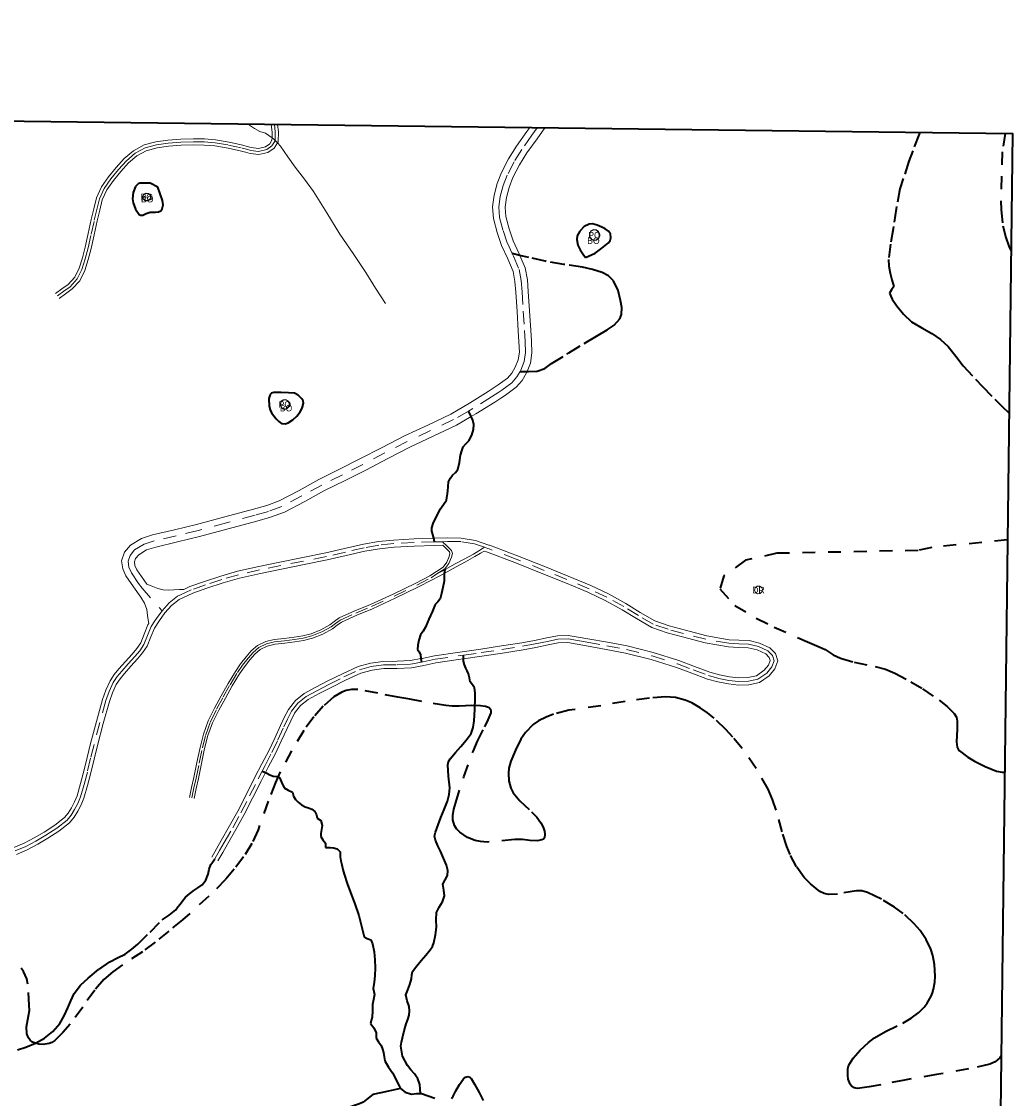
# Model space of a CAD drawing. Header units: metres. Extents: x 407555 to 411072, y 4571682 to 4574038.
# Tile 67 of 67: x 410687 to 411072, y 4573620 to 4574038. Entities that reach past the tile are written whole.
import ezdxf
from ezdxf.enums import TextEntityAlignment as Align

# ---------------------------------------------------------------- set-up
doc = ezdxf.new("R2010")
doc.units = ezdxf.units.M
doc.header["$MEASUREMENT"] = 0
for name, pattern in [('bt5mv20_nopinta', [10, 5, -5]), ('bt5mv20_tlin1', [7, 5.25, -1.75]), ('bt5mv20_tlin7', [3.75, 1.875, -1.875])]:
    doc.linetypes.add(name, pattern=pattern)
for name, color, linetype, lineweight in [('COB01_CN', 7, 'Continuous', 15), ('COB01_LN', 7, 'Continuous', 15), ('COB02_LN', 7, 'Continuous', 15), ('EDI03_CN', 7, 'Continuous', 15), ('EDI03_LN', 7, 'Continuous', 15), ('FLU01_LN', 7, 'Continuous', 15), ('POU01_CN', 7, 'Continuous', 15), ('POU01_LN', 7, 'Continuous', 15), ('VIA16_LN', 7, 'Continuous', 15), ('VIA19_LN', 7, 'Continuous', 15), ('VIA21_LN', 7, 'Continuous', 15), ('VIA23_LN', 7, 'Continuous', 15), ('VIR01_LN', 7, 'Continuous', 15)]:
    doc.layers.add(name, color=color, linetype=linetype, lineweight=lineweight)
doc.styles.add('034', font='txt')

msp = doc.modelspace()

# ---------------------------------------------------------------- linework, layer by layer
at = {"layer": 'COB01_LN', "color": 92, "linetype": 'bt5mv20_nopinta', "lineweight": 35}
for points in [[(411069.14, 4573994.69, 404.71), (411067.86, 4573987.57, 402.82), (411067.64, 4573978.07, 402.74), (411067.43, 4573968.58, 402.67), (411067.48, 4573965, 402.61), (411068.23, 4573958.85, 402.35), (411069.34, 4573954.31, 402.08), (411070.49, 4573950.94, 401.85), (411071.36, 4573949.01, 401.71)], [(410736.8, 4573975.47, 442.14), (410734.84, 4573975.41, 442.14), (410732.88, 4573975.35, 442.14), (410732.11, 4573975.16, 442.14), (410731.08, 4573974.15, 442.14), (410730.18, 4573971.76, 442.14), (410729.98, 4573969.37, 442.14), (410730.22, 4573967.76, 442.14), (410731.12, 4573965.26, 442.14), (410732.61, 4573963.23, 442.14), (410733.09, 4573962.93, 442.28), (410733.96, 4573962.92, 443.02), (410735.34, 4573963.57, 444.54), (410736.06, 4573963.93, 445.11), (410736.8, 4573964.16, 445.33), (410738.95, 4573964.2, 445.2), (410740.05, 4573964.29, 445.06), (410740.97, 4573964.66, 444.89), (410741.55, 4573965.42, 444.71), (410741.84, 4573967.03, 444.45), (410741.58, 4573968.64, 444.12), (410740.68, 4573971.25, 443.4), (410739.78, 4573973.87, 442.68), (410736.8, 4573975.47, 442.14)], [(410909.77, 4573948.18, 468.25), (410912.33, 4573950.19, 468.25), (410914.88, 4573952.19, 468.25), (410915.58, 4573953.18, 468.25), (410915.81, 4573954.15, 468.25), (410915.68, 4573955.66, 468.25), (410914.95, 4573956.82, 468.25), (410913.68, 4573957.65, 468.25), (410912.3, 4573958.33, 468.25), (410910.53, 4573959.1, 468.25), (410908.76, 4573959.6, 468.25), (410907.43, 4573959.53, 468.25), (410905.52, 4573958.53, 468.25), (410903.76, 4573956.82, 468.25), (410902.78, 4573955.01, 468.25), (410902.58, 4573953.55, 468.25), (410902.96, 4573951.38, 468.25), (410903.93, 4573949.46, 468.25), (410904.96, 4573947.99, 468.25), (410905.99, 4573946.52, 468.25), (410909.77, 4573948.18, 468.25)], [(410790.57, 4573894, 470.84), (410787.7, 4573894.04, 470.84), (410784.83, 4573894.08, 470.84), (410783.98, 4573893.85, 470.84), (410783.46, 4573893.29, 470.84), (410782.97, 4573891.76, 470.84), (410783.1, 4573888.82, 470.84), (410783.48, 4573887.4, 470.84), (410784.01, 4573886.24, 470.84), (410785.74, 4573883.81, 470.84), (410786.77, 4573882.8, 470.84), (410787.87, 4573882.11, 470.84), (410789.32, 4573881.96, 470.84), (410790.5, 4573882.32, 470.84), (410792.27, 4573883.43, 470.84), (410793.89, 4573884.95, 470.84), (410795.17, 4573886.6, 470.84), (410795.92, 4573887.95, 470.84), (410796.4, 4573889.93, 470.84), (410796.24, 4573890.82, 470.84), (410795.74, 4573891.58, 470.84), (410794.33, 4573892.99, 470.84), (410792.97, 4573893.86, 470.84), (410790.57, 4573894, 470.84)], [(411069.97, 4573836.81, 445.25), (411040.53, 4573833.94, 460.9), (411035.27, 4573832.74, 465.54), (410980.41, 4573831.62, 475.5), (410968.17, 4573828.95, 476.23), (410959.77, 4573822.84, 477.59), (410958.24, 4573817.87, 478.79), (410963.97, 4573811.37, 480.53), (410972.38, 4573806.41, 481.78), (410979.26, 4573802.97, 481.99), (410992.25, 4573797.23, 481.56), (410996.84, 4573795.32, 481.15), (410999.17, 4573794.21, 479.38), (411002.19, 4573792.14, 477.68), (411005.05, 4573790.83, 476.16), (411010.38, 4573789.29, 473.47), (411018.6, 4573787.68, 469.29), (411022.56, 4573786.64, 467.15), (411026.26, 4573785.12, 464.97), (411032.47, 4573781.75, 460.91), (411037.01, 4573779.04, 457.71), (411043.48, 4573774.55, 452.9), (411046.49, 4573772.06, 450.58), (411049.32, 4573769.39, 448.36), (411050.14, 4573768, 447.65), (411050.47, 4573766.45, 447.27), (411050.46, 4573763.28, 446.94), (411050.2, 4573758.39, 446.57), (411050.47, 4573756.35, 446.12), (411050.81, 4573755.53, 445.77), (411051.33, 4573754.87, 445.3), (411054.53, 4573752.4, 442.41), (411057.16, 4573750.83, 439.94), (411061.37, 4573748.8, 436.08), (411065.76, 4573746.96, 432.48), (411067.9, 4573746.6, 430.94), (411068.87, 4573746.57, 430.33)], [(410890.06, 4573721.15, 525.27), (410889.68, 4573720.63, 525.46), (410889.06, 4573720.28, 525.53), (410887.2, 4573719.94, 525.53), (410884.38, 4573720.08, 525.53), (410881.57, 4573720.41, 525.53), (410878.52, 4573720.42, 525.53), (410867.83, 4573719.47, 525.53), (410865.16, 4573719.65, 525.53), (410863.17, 4573720.06, 525.53), (410860.19, 4573721.24, 525.53), (410857.23, 4573723.26, 525.53), (410855.93, 4573724.61, 525.38), (410855.16, 4573725.83, 525.02), (410854.5, 4573728.04, 524.05), (410854.46, 4573729.74, 523.15), (410854.89, 4573732.3, 521.76), (410855.58, 4573734.8, 520.65), (410858.74, 4573744.76, 517.27), (410862.29, 4573754.7, 513.88), (410864, 4573758.61, 512.39), (410866.91, 4573764.23, 509.93), (410868.24, 4573766.96, 508.64), (410869.32, 4573769.66, 507.33), (410869.38, 4573770.54, 506.6), (410868.63, 4573771.56, 505.04), (410867.97, 4573771.91, 504.37), (410867.16, 4573772.14, 503.96), (410865.25, 4573772.39, 503.63), (410861.86, 4573772.46, 503.67), (410856.73, 4573772.23, 504.34), (410854.2, 4573772.24, 504.54), (410851.71, 4573772.49, 504.41), (410842.4, 4573774.09, 502.41), (410837.75, 4573774.91, 501.42), (410833.09, 4573775.73, 500.88), (410825.32, 4573777.25, 500.71), (410817.53, 4573778.68, 500.92), (410815.09, 4573778.74, 501.06), (410813.02, 4573778.31, 501.19), (410811.25, 4573777.63, 501.31), (410808.26, 4573775.85, 501.53), (410804.11, 4573772.21, 501.9), (410800.42, 4573768.04, 502.35), (410796.52, 4573762.83, 503.02), (410791.69, 4573754.89, 504.21), (410787.41, 4573746.74, 505.54), (410785.5, 4573742.65, 506.32), (410782.73, 4573735.32, 508.09), (410778.76, 4573724.26, 511.05), (410776.29, 4573718.89, 512.34), (410773.16, 4573713.72, 513.31), (410769.5, 4573708.9, 513.8), (410766.07, 4573704.91, 513.88), (410759.67, 4573698.38, 513.51), (410749.4, 4573689.28, 512.72), (410744.11, 4573684.89, 512.68), (410738.81, 4573680.52, 513.16), (410733.81, 4573676.84, 513.93), (410726.03, 4573671.8, 515.12), (410722.29, 4573669.1, 515.71), (410718.84, 4573666.03, 516.27), (410715.3, 4573661.95, 516.9), (410710.61, 4573655.34, 517.83), (410705.8, 4573648.74, 518.76), (410702.87, 4573645.43, 519.4), (410699.78, 4573642.4, 519.97), (410698.68, 4573641.64, 519.98), (410697.53, 4573641.18, 519.84), (410695.25, 4573640.83, 519.33), (410693.51, 4573640.95, 518.78), (410691.15, 4573641.76, 517.78), (410690.23, 4573642.46, 517.25), (410689.54, 4573643.36, 516.72), (410688.94, 4573644.91, 515.92), (410688.79, 4573647.69, 514.52), (410689.59, 4573651.92, 512.41), (410689.92, 4573654.02, 511.36), (410689.87, 4573656.09, 510.31), (410689.3, 4573664.29, 506.2), (410688.91, 4573666.3, 505.17), (410687.66, 4573669.15, 503.64), (410686.64, 4573670.49, 502.87)], [(411067.51, 4573636.41, 445.85), (411066.96, 4573635.63, 445.88), (411065.24, 4573634.08, 445.96), (411063.08, 4573633.14, 446.06), (411054.82, 4573631.32, 446.43), (411042.41, 4573629.11, 447.03), (411029.98, 4573627, 447.62), (411020.83, 4573625.21, 447.62), (411016.25, 4573624.39, 447.57), (411011.68, 4573623.76, 447.72), (411010.4, 4573623.94, 447.98), (411009.5, 4573624.57, 448.44), (411008.87, 4573625.41, 448.98), (411008.13, 4573627.32, 450.1), (411007.88, 4573628.96, 451), (411007.98, 4573631.41, 452.25), (411008.25, 4573632.49, 452.75), (411008.66, 4573633.41, 453.13), (411010.07, 4573635.52, 453.86), (411012.75, 4573638.64, 454.75), (411015.92, 4573641.59, 455.37), (411018.27, 4573643.35, 455.58), (411022.6, 4573645.86, 455.52), (411029.27, 4573649.15, 455.11), (411032.49, 4573651, 455.09), (411035.52, 4573653.23, 455.41), (411037.55, 4573655.26, 456.23), (411038.81, 4573656.92, 457.18), (411040.27, 4573659.58, 458.66), (411040.81, 4573660.95, 459.23), (411041.22, 4573662.35, 459.56), (411041.71, 4573664.98, 459.84), (411041.9, 4573667.43, 460), (411041.66, 4573671.91, 460.16), (411040.97, 4573675.34, 460.25), (411040.15, 4573677.9, 460.32), (411038.41, 4573681.61, 460.49), (411036.03, 4573685.08, 460.79), (411033.7, 4573687.72, 461.06), (411029.46, 4573691.68, 461.43), (411026.14, 4573694.16, 461.76), (411020.97, 4573697.28, 462.65), (411018.3, 4573698.62, 463.39), (411015.58, 4573699.85, 464.41), (411013.33, 4573700.45, 465.36), (411011.28, 4573700.5, 466.2), (411003.96, 4573699.27, 469.23), (411000.41, 4573699.12, 470.75), (410998.72, 4573699.49, 471.5), (410997.11, 4573700.27, 472.25), (410993.38, 4573703.17, 474.21), (410991.01, 4573705.65, 475.7), (410987.99, 4573709.86, 477.88), (410985.47, 4573714.63, 479.93), (410984.18, 4573717.76, 481.03), (410982.4, 4573723.38, 482.61), (410980.09, 4573731.88, 484.49), (410978.72, 4573736.02, 485.37), (410976.98, 4573740, 486.3), (410972.32, 4573748.04, 488.43), (410966.82, 4573755.77, 490.34), (410963.29, 4573760.16, 491.23), (410960.53, 4573763.24, 491.79), (410955.97, 4573767.58, 492.54), (410953.4, 4573769.63, 492.89), (410950.57, 4573771.6, 493.26), (410947.26, 4573773.5, 493.64), (410944.75, 4573774.6, 493.89), (410940.94, 4573775.63, 494.27), (410937.09, 4573775.87, 494.7), (410930.81, 4573775.36, 495.63), (410921.36, 4573774.07, 497.56), (410911.92, 4573772.44, 500.05), (410899.57, 4573770.63, 504.21), (410893.6, 4573769.17, 506.41), (410890.66, 4573768.03, 507.48), (410887.73, 4573766.52, 508.5), (410885.68, 4573765.09, 509.22), (410882.72, 4573762.03, 510.37), (410880.93, 4573759.38, 511.2), (410878.76, 4573755.13, 512.44), (410876.98, 4573750.83, 513.8), (410876.24, 4573748.22, 515), (410876.03, 4573746.22, 516.17), (410876.23, 4573743.24, 518), (410877, 4573740.36, 519.46), (410877.94, 4573738.52, 520.1), (410880.44, 4573735.51, 520.85), (410885.03, 4573731.25, 521.57), (410887.11, 4573729.11, 522.02), (410888.7, 4573726.89, 522.68), (410889.51, 4573725.19, 523.4), (410890.03, 4573723.69, 524.11), (410890.24, 4573722.58, 524.64), (410890.06, 4573721.15, 525.27)]]:
    msp.add_polyline3d(points, dxfattribs=at)
at = {"layer": 'COB02_LN', "color": 7, "linetype": 'bt5mv20_nopinta', "lineweight": 35}
msp.add_polyline3d([(410853.91, 4573619.79, 550.71), (410854.55, 4573620.79, 550.04), (410855.67, 4573622.77, 548.14), (410856.98, 4573625.32, 544.96), (410858.61, 4573627.51, 541.57), (410859.32, 4573628.1, 540.4), (410860.47, 4573628.43, 538.53), (410861.04, 4573628.18, 537.65), (410861.59, 4573627.56, 536.87), (410862.87, 4573625.44, 535.5), (410864.62, 4573622.22, 534.34), (410865.42, 4573620.61, 533.71), (410866.18, 4573619.01, 532.78)], dxfattribs=at)
at = {"layer": 'EDI03_LN', "color": 1, "linetype": 'bt5mv20_tlin7', "lineweight": 15}
msp.add_polyline3d([(410974.51, 4573818.23, 478.83), (410973.74, 4573818.83, 478.83), (410972.77, 4573818.84, 478.83), (410971.99, 4573818.26, 478.83), (410971.72, 4573817.32, 478.83), (410972.07, 4573816.42, 478.83), (410972.9, 4573815.91, 478.83), (410973.87, 4573816.01, 478.83), (410974.58, 4573816.68, 478.83), (410974.74, 4573817.64, 478.83), (410974.51, 4573818.23, 478.83)], dxfattribs=at)
at = {"layer": 'FLU01_LN', "color": 150, "linetype": 'Continuous', "lineweight": 15}
msp.add_polyline3d([(410828.25, 4573928.63, 457.81), (410824.46, 4573934.65, 454.8), (410820.67, 4573940.66, 451.78), (410815.66, 4573948.12, 448.12), (410810.52, 4573955.56, 444.85), (410805.54, 4573963.83, 441.71), (410800.36, 4573972.15, 438.58), (410796.8, 4573976.94, 436.66), (410793.2, 4573981.68, 434.75), (410790.35, 4573985.69, 433.46), (410787.5, 4573989.74, 432.54), (410786.28, 4573991.02, 432.49), (410785.36, 4573991.99, 432.46), (410784.83, 4573992.54, 432.44), (410784.2, 4573992.98, 432.42), (410781.59, 4573994.8, 432.34), (410779.4, 4573995.48, 431.83), (410777.43, 4573996.64, 431.08), (410775.49, 4573997.92, 430.41), (410774.86, 4573998.37, 430.24)], dxfattribs=at)
at = {"layer": 'POU01_LN', "color": 202, "linetype": 'Continuous', "lineweight": 25}
for points in [[(410735.92, 4573968.54, 443.94), (410734.94, 4573968.59, 443.94), (410734.18, 4573969.22, 443.94), (410733.96, 4573970.17, 443.94), (410734.36, 4573971.07, 443.94), (410735.22, 4573971.54, 443.94), (410736.19, 4573971.41, 443.94), (410736.88, 4573970.71, 443.94), (410737.02, 4573969.74, 443.94), (410736.54, 4573968.88, 443.94), (410735.92, 4573968.54, 443.94)], [(410911.26, 4573954.29, 468.25), (410911.5, 4573955.39, 468.25), (410911.11, 4573956.45, 468.25), (410910.21, 4573957.13, 468.25), (410909.09, 4573957.23, 468.25), (410908.09, 4573956.72, 468.25), (410907.51, 4573955.75, 468.25), (410907.55, 4573954.62, 468.25), (410908.18, 4573953.69, 468.25), (410909.21, 4573953.24, 468.25), (410910.33, 4573953.41, 468.25), (410911.18, 4573954.15, 468.25), (410911.26, 4573954.29, 468.25)], [(410789.16, 4573887.66, 471.82), (410790.19, 4573887.95, 471.82), (410790.88, 4573888.76, 471.82), (410790.99, 4573889.83, 471.82), (410790.49, 4573890.77, 471.82), (410789.55, 4573891.27, 471.82), (410788.48, 4573891.16, 471.82), (410787.67, 4573890.47, 471.82), (410787.38, 4573889.44, 471.82), (410787.72, 4573888.42, 471.82), (410788.56, 4573887.77, 471.82), (410789.16, 4573887.66, 471.82)]]:
    msp.add_polyline3d(points, dxfattribs=at)
at = {"layer": 'VIA16_LN', "color": 42, "linetype": 'bt5mv20_nopinta', "lineweight": 15}
for points in [[(410700.8, 4573931.6, 438.16), (410703.27, 4573933.4, 438.3), (410705.74, 4573935.2, 438.52), (410708.49, 4573938.19, 438.79), (410710.31, 4573941.91, 438.89), (410711.62, 4573946.06, 438.77), (410712.74, 4573950.25, 438.63), (410713.95, 4573955.63, 438.46), (410715.13, 4573961.02, 438.25), (410716.08, 4573965.18, 437.92), (410717.11, 4573969.31, 437.54), (410718.99, 4573973.36, 437.25), (410721.57, 4573977.11, 436.97), (410724.47, 4573980.71, 436.64), (410727.62, 4573984.14, 436.29), (410730.98, 4573987.02, 435.96), (410734.89, 4573989.12, 435.62), (410739.31, 4573990.29, 435.23), (410743.81, 4573990.93, 434.83), (410748.76, 4573991.3, 434.51), (410753.7, 4573991.47, 434.22), (410757.88, 4573991.41, 433.74), (410762.05, 4573991.07, 433.24), (410767.32, 4573990.18, 432.86), (410772.55, 4573989.05, 432.72), (410774.23, 4573988.57, 432.69), (410775.89, 4573988.06, 432.67), (410778.99, 4573987.71, 432.65), (410782.12, 4573988.47, 432.66), (410784.16, 4573989.85, 432.73), (410785.35, 4573991.79, 432.8), (410785.36, 4573991.99, 432.8), (410785.47, 4573995.29, 432.82), (410785.09, 4573998.24, 432.82)], [(410887.26, 4573996.96, 460.14), (410885.19, 4573994.04, 460.55), (410881.24, 4573988.5, 461.33), (410878.23, 4573983.66, 461.97), (410875.59, 4573978.56, 462.61), (410874.01, 4573974.49, 463.21), (410872.88, 4573970.28, 463.81), (410872.35, 4573966.16, 464.3), (410872.62, 4573962.05, 464.76), (410873.97, 4573957.01, 465.36), (410875.66, 4573952.1, 465.91), (410877.56, 4573948.05, 466.25), (410878.04, 4573947.02, 466.34), (410880.18, 4573941.83, 466.75), (410881, 4573937.55, 467.09), (410881.33, 4573933.21, 467.43), (410881.83, 4573925.67, 467.93), (410882.32, 4573918.13, 468.41), (410882.57, 4573913.85, 468.72), (410882.75, 4573909.57, 469.09), (410882.23, 4573906.15, 469.51), (410880.88, 4573902.83, 469.92), (410880.55, 4573902.25, 469.98), (410879.36, 4573900.18, 470.2), (410877.37, 4573897.9, 470.41), (410873.49, 4573895.03, 470.74), (410872.31, 4573894.26, 470.84), (410869.46, 4573892.39, 471.07), (410862.19, 4573887.83, 471.63), (410860.57, 4573886.9, 471.75), (410854.75, 4573883.56, 472.17), (410845.72, 4573879.27, 472.68), (410836.68, 4573875.02, 473.16), (410828.05, 4573870.62, 473.86), (410819.48, 4573866.12, 474.6), (410811.51, 4573862.1, 475.04), (410803.52, 4573858.13, 475.41), (410795.81, 4573853.9, 476), (410788, 4573849.81, 476.58), (410782.87, 4573847.92, 476.78), (410777.6, 4573846.45, 476.92), (410766.52, 4573843.46, 477.39), (410755.44, 4573840.5, 477.87), (410746.9, 4573838.42, 478.19), (410738.33, 4573836.41, 478.49), (410734.45, 4573835.18, 478.66), (410730.77, 4573832.92, 478.86), (410729.03, 4573830.83, 479), (410728.23, 4573828.53, 479.19), (410728.59, 4573826.26, 479.43), (410729.56, 4573824, 479.73), (410732.36, 4573819.93, 480.45), (410733.66, 4573818.06, 480.81), (410733.67, 4573818.06, 480.81), (410741.47, 4573809.32, 482.58)], [(410866.75, 4573833.95, 482.17), (410862.87, 4573835.25, 482.21), (410857.55, 4573836.16, 482.26), (410852.43, 4573836.19, 482.31), (410850.48, 4573836.14, 482.32)], [(410850.48, 4573836.14, 482.32), (410847.34, 4573836.07, 482.34), (410847.32, 4573836.07, 482.34), (410839.42, 4573835.8, 482.23), (410831.52, 4573835.39, 482.09), (410825.74, 4573834.79, 482.06), (410820.01, 4573833.79, 482.04), (410812.68, 4573832.08, 482.01), (410805.34, 4573830.4, 481.99), (410796.46, 4573828.59, 482.17), (410787.56, 4573826.86, 482.42), (410779.35, 4573825.16, 482.54), (410771.17, 4573823.3, 482.66), (410764.73, 4573821.46, 482.77), (410758.36, 4573819.37, 482.88), (410752.82, 4573817.38, 482.89), (410748.4, 4573815.38, 482.82), (410747.43, 4573814.94, 482.8), (410744.21, 4573812.41, 482.68), (410741.47, 4573809.32, 482.58)], [(410761.95, 4573712.9, 506.95), (410763.8, 4573716.12, 506.59), (410765.65, 4573719.34, 506.04), (410768.92, 4573725.05, 505.35), (410772.12, 4573730.82, 504.7), (410775.48, 4573737.4, 504.01), (410778.81, 4573744.01, 503.31), (410780.39, 4573747.05, 502.91), (410781.48, 4573749.14, 502.63), (410784.14, 4573754.28, 501.92), (410786.49, 4573759.19, 501.35), (410788.74, 4573764.16, 500.84), (410790.21, 4573767.22, 500.52), (410791.8, 4573770.24, 500.2), (410794.26, 4573773.46, 499.75), (410797.45, 4573775.97, 499.27), (410801.81, 4573778.36, 498.72), (410806.22, 4573780.65, 498.19), (410812.13, 4573783.6, 497.4), (410818.2, 4573786.35, 496.66), (410822.77, 4573787.62, 496.32), (410827.48, 4573788.24, 496.06), (410832.84, 4573788.33, 495.79), (410838.18, 4573788.55, 495.51), (410842.27, 4573789.33, 495.24), (410842.87, 4573789.44, 495.2), (410847.53, 4573790.45, 494.87), (410856.5, 4573791.77, 494.31), (410858.62, 4573792.07, 494.18), (410865.49, 4573793.04, 493.77), (410873.53, 4573794.24, 493.25), (410881.55, 4573795.5, 492.57), (410886.4, 4573796.43, 492.08), (410891.24, 4573797.42, 491.59), (410895.22, 4573798.23, 491.2), (410899.21, 4573798.35, 490.8), (410902.94, 4573797.72, 490.38), (410906.66, 4573797.05, 489.94), (410914.28, 4573795.68, 489.07), (410921.89, 4573794.25, 488.25), (410931.9, 4573791.75, 487.3), (410941.77, 4573788.64, 486.43), (410947.81, 4573786.39, 485.91), (410953.86, 4573784.12, 485.4), (410957.75, 4573783.03, 485.09), (410961.72, 4573782.25, 484.79), (410965.5, 4573781.86, 484.53), (410969.29, 4573781.92, 484.27), (410972.99, 4573782.79, 483.67), (410976.43, 4573785.13, 483.02), (410978.36, 4573787.52, 482.77), (410979.31, 4573789.91, 482.58), (410978.63, 4573791.95, 482.36), (410976.87, 4573793.77, 482.14), (410973.19, 4573795.44, 482.01), (410969.36, 4573796.31, 482.05), (410965.54, 4573796.47, 482.19), (410961.73, 4573796.68, 482.31), (410952.82, 4573798.24, 482.51), (410944.02, 4573800.51, 482.64), (410938.12, 4573802.12, 482.73), (410932.33, 4573804.1, 482.81), (410926.58, 4573807.44, 482.79), (410920.94, 4573810.94, 482.69), (410914.31, 4573814.59, 482.56), (410907.46, 4573817.82, 482.45), (410898.75, 4573821.46, 482.39), (410890, 4573825.01, 482.33), (410879.05, 4573829.33, 482.22), (410868.59, 4573833.31, 482.16), (410868.02, 4573833.53, 482.16), (410866.75, 4573833.95, 482.17)], [(410848.29, 4573823.61, 484.56), (410851.32, 4573825.58, 484.04), (410852.93, 4573827.7, 483.62), (410853.93, 4573830.15, 483.17), (410854.28, 4573831.49, 482.8), (410853.97, 4573832.69, 482.51), (410852.23, 4573834.42, 482.42), (410850.48, 4573836.14, 482.32)], [(410848.29, 4573823.61, 484.56), (410851.31, 4573825.25, 484.18), (410851.73, 4573825.48, 484.13), (410855.16, 4573827.35, 483.45), (410858.82, 4573829.3, 482.86), (410862.46, 4573831.34, 482.46), (410864.61, 4573832.65, 482.32), (410866.75, 4573833.95, 482.17)], [(410752.99, 4573736.62, 495.89), (410753.84, 4573740.48, 495.49), (410754.68, 4573744.33, 494.85), (410755.9, 4573750.16, 494.07), (410757.11, 4573756, 493.44), (410758.4, 4573761.16, 493.13), (410760.24, 4573766.18, 492.79), (410762.67, 4573771.07, 492.25), (410765.26, 4573775.86, 491.66), (410767.93, 4573780.59, 491.08), (410770.71, 4573785.26, 490.5), (410772.71, 4573788.12, 490.27), (410774.9, 4573790.88, 490.09), (410776.8, 4573793.08, 489.82), (410779.02, 4573795.04, 489.67), (410782.02, 4573796.43, 489.75), (410785.2, 4573797.18, 489.84), (410789.03, 4573797.64, 489.94), (410792.87, 4573798.09, 490.04), (410796.29, 4573798.66, 490.11), (410799.67, 4573799.52, 490.16), (410803.51, 4573801.07, 490.07), (410807.16, 4573803.03, 489.71), (410808.9, 4573804.41, 489.42), (410810.7, 4573805.71, 489.14), (410816.72, 4573808.43, 488.35), (410822.83, 4573810.92, 487.6), (410831.67, 4573814.97, 486.66), (410840.43, 4573819.24, 485.72), (410845.98, 4573822.11, 484.95), (410848.28, 4573823.6, 484.56), (410848.29, 4573823.61, 484.56)], [(410741.47, 4573809.32, 482.58), (410739.25, 4573806.33, 482.54), (410738.62, 4573805.35, 482.53), (410737.24, 4573803.2, 482.51), (410735.85, 4573799.71, 482.48), (410734.4, 4573796.24, 482.45), (410732.78, 4573793.79, 482.45), (410730.85, 4573791.55, 482.51), (410728.31, 4573788.71, 482.82), (410725.76, 4573785.86, 483.16), (410724, 4573783.72, 483.33), (410722.46, 4573781.39, 483.41), (410720.87, 4573777.99, 483.47), (410719.66, 4573774.46, 483.5), (410717.28, 4573765.91, 483.51), (410715.03, 4573757.33, 483.53), (410713.71, 4573751.99, 483.61), (410712.42, 4573746.65, 483.7), (410711.16, 4573741.79, 483.79), (410709.75, 4573736.97, 483.87), (410708.72, 4573734.48, 483.92), (410707.45, 4573732.09, 483.97), (410706.14, 4573729.91, 483.95), (410704.53, 4573727.94, 483.88), (410700.55, 4573724.86, 483.73), (410696.32, 4573722.16, 483.57), (410692.45, 4573719.87, 483.42), (410688.49, 4573717.73, 483.22), (410684.35, 4573715.99, 482.85)]]:
    msp.add_polyline3d(points, dxfattribs=at)
at = {"layer": 'VIA19_LN', "color": 7, "linetype": 'Continuous', "lineweight": 15}
for points in [[(410691.76, 4573721.09, 483.42), (410695.59, 4573723.35, 483.57), (410699.74, 4573726.01, 483.73), (410703.55, 4573728.95, 483.88), (410705, 4573730.72, 483.95), (410706.23, 4573732.78, 483.97), (410707.46, 4573735.08, 483.92), (410708.43, 4573737.43, 483.87), (410709.81, 4573742.17, 483.79), (410711.06, 4573746.99, 483.7), (410712.35, 4573752.33, 483.61), (410713.67, 4573757.68, 483.53), (410715.93, 4573766.28, 483.51), (410718.32, 4573774.87, 483.5), (410719.57, 4573778.52, 483.47), (410721.24, 4573782.08, 483.41), (410722.88, 4573784.55, 483.33), (410724.7, 4573786.77, 483.16), (410727.26, 4573789.64, 482.82), (410729.8, 4573792.47, 482.51), (410731.66, 4573794.63, 482.45), (410733.16, 4573796.9, 482.45), (410734.56, 4573800.24, 482.48), (410735.99, 4573803.84, 482.51), (410736.31, 4573804.34, 482.51), (410736.22, 4573804.98, 482.53), (410735.85, 4573807.5, 482.39), (410735.51, 4573809.79, 482.25), (410734.66, 4573812.2, 481.81), (410733.16, 4573814.54, 481.22), (410730.37, 4573818.55, 480.45), (410727.43, 4573822.82, 479.73), (410726.24, 4573825.58, 479.43), (410725.74, 4573828.75, 479.19), (410726.88, 4573832.04, 479), (410729.16, 4573834.78, 478.86), (410733.43, 4573837.39, 478.66), (410737.68, 4573838.75, 478.49), (410746.33, 4573840.78, 478.19), (410754.84, 4573842.85, 477.87), (410765.89, 4573845.8, 477.39), (410776.96, 4573848.79, 476.92), (410782.12, 4573850.23, 476.78), (410787.02, 4573852.03, 476.58), (410794.67, 4573856.03, 476), (410802.4, 4573860.28, 475.41), (410810.43, 4573864.27, 475.04), (410818.37, 4573868.28, 474.6), (410826.94, 4573872.77, 473.86), (410835.61, 4573877.2, 473.16), (410844.69, 4573881.46, 472.68), (410853.62, 4573885.71, 472.17), (410860.94, 4573889.91, 471.63), (410868.15, 4573894.43, 471.07), (410872.1, 4573897.01, 470.74), (410875.72, 4573899.69, 470.41), (410877.38, 4573901.59, 470.2), (410878.7, 4573903.9, 469.92), (410879.88, 4573906.8, 469.51), (410880.32, 4573909.7, 469.09), (410880.15, 4573913.73, 468.72), (410879.9, 4573917.98, 468.41), (410879.41, 4573925.51, 467.93), (410878.91, 4573933.04, 467.43), (410878.59, 4573937.23, 467.09), (410877.85, 4573941.13, 466.75), (410875.82, 4573946.04, 466.34), (410873.41, 4573951.19, 465.91), (410871.65, 4573956.3, 465.36), (410870.22, 4573961.65, 464.76), (410869.91, 4573966.24, 464.3), (410870.5, 4573970.75, 463.81), (410871.7, 4573975.24, 463.21), (410873.38, 4573979.56, 462.61), (410876.12, 4573984.86, 461.97), (410879.22, 4573989.84, 461.33), (410883.21, 4573995.45, 460.55), (410884.31, 4573997, 460.33)], [(410700.1, 4573932.56, 438.16), (410702.57, 4573934.36, 438.3), (410704.94, 4573936.09, 438.52), (410707.5, 4573938.87, 438.79), (410709.2, 4573942.35, 438.89), (410710.48, 4573946.39, 438.77), (410711.58, 4573950.53, 438.63), (410712.78, 4573955.89, 438.46), (410713.97, 4573961.28, 438.25), (410714.92, 4573965.46, 437.92), (410715.98, 4573969.71, 437.54), (410717.95, 4573973.95, 437.25), (410720.61, 4573977.82, 436.97), (410723.57, 4573981.49, 436.64), (410726.79, 4573985, 436.29), (410730.3, 4573988.01, 435.96), (410734.45, 4573990.24, 435.62), (410739.07, 4573991.46, 435.23), (410743.68, 4573992.12, 434.83), (410748.69, 4573992.49, 434.51), (410753.69, 4573992.66, 434.22), (410757.94, 4573992.6, 433.74), (410762.2, 4573992.25, 433.24), (410767.54, 4573991.35, 432.86), (410772.84, 4573990.21, 432.72), (410774.56, 4573989.71, 432.69), (410776.13, 4573989.23, 432.67), (410778.91, 4573988.92, 432.65), (410781.63, 4573989.58, 432.66), (410783.27, 4573990.69, 432.73), (410784.17, 4573992.15, 432.8), (410784.2, 4573992.98, 432.81), (410784.27, 4573995.24, 432.82), (410783.89, 4573998.25, 432.82)], [(410786.29, 4573998.22, 432.82), (410786.66, 4573995.35, 432.82), (410786.53, 4573991.43, 432.8), (410786.28, 4573991.02, 432.79), (410785.04, 4573989.01, 432.73), (410782.61, 4573987.36, 432.66), (410779.06, 4573986.5, 432.65), (410775.65, 4573986.89, 432.67), (410773.89, 4573987.42, 432.69), (410772.26, 4573987.89, 432.72), (410767.09, 4573989.01, 432.86), (410761.9, 4573989.89, 433.24), (410757.83, 4573990.21, 433.74), (410753.71, 4573990.28, 434.22), (410748.82, 4573990.11, 434.51), (410743.94, 4573989.74, 434.83), (410739.55, 4573989.12, 435.23), (410735.33, 4573988, 435.62), (410731.66, 4573986.03, 435.96), (410728.45, 4573983.28, 436.29), (410725.38, 4573979.93, 436.64), (410722.53, 4573976.4, 436.97), (410720.03, 4573972.77, 437.25), (410718.24, 4573968.91, 437.54), (410717.24, 4573964.9, 437.92), (410716.29, 4573960.76, 438.25), (410715.11, 4573955.37, 438.46), (410713.9, 4573949.97, 438.63), (410712.77, 4573945.72, 438.77), (410711.42, 4573941.47, 438.89), (410709.49, 4573937.51, 438.79), (410706.54, 4573934.31, 438.52), (410703.97, 4573932.44, 438.3), (410701.5, 4573930.64, 438.16)], [(410890.2, 4573996.93, 459.95), (410887.17, 4573992.64, 460.55), (410883.26, 4573987.16, 461.33), (410880.34, 4573982.47, 461.97), (410877.8, 4573977.56, 462.61), (410876.32, 4573973.73, 463.21), (410875.26, 4573969.81, 463.81), (410874.78, 4573966.09, 464.3), (410875.02, 4573962.45, 464.76), (410876.29, 4573957.72, 465.36), (410877.91, 4573953.01, 465.91), (410880.26, 4573947.99, 466.34), (410880.52, 4573947.37, 466.39), (410882.51, 4573942.53, 466.75), (410883.4, 4573937.87, 467.09), (410883.75, 4573933.38, 467.43), (410884.25, 4573925.83, 467.93), (410884.74, 4573918.28, 468.41), (410884.99, 4573913.97, 468.72), (410885.18, 4573909.44, 469.09), (410884.59, 4573905.5, 469.51), (410883.28, 4573902.29, 469.86), (410883.06, 4573901.76, 469.92), (410881.34, 4573898.77, 470.2), (410879.02, 4573896.11, 470.41), (410874.87, 4573893.04, 470.74), (410873.1, 4573891.88, 470.88), (410870.77, 4573890.35, 471.07), (410863.43, 4573885.76, 471.63), (410861.62, 4573884.72, 471.76), (410855.88, 4573881.41, 472.17), (410846.76, 4573877.08, 472.68), (410837.75, 4573872.84, 473.16), (410829.17, 4573868.46, 473.86), (410820.59, 4573863.96, 474.6), (410812.6, 4573859.94, 475.04), (410804.64, 4573855.98, 475.41), (410796.96, 4573851.76, 476), (410788.98, 4573847.59, 476.58), (410783.62, 4573845.61, 476.78), (410778.24, 4573844.11, 476.92), (410767.15, 4573841.12, 477.39), (410756.04, 4573838.15, 477.87), (410747.46, 4573836.07, 478.19), (410738.98, 4573834.07, 478.49), (410735.46, 4573832.96, 478.66), (410732.38, 4573831.06, 478.86), (410731.17, 4573829.62, 479), (410730.72, 4573828.31, 479.19), (410730.93, 4573826.94, 479.43), (410731.69, 4573825.18, 479.73), (410734.35, 4573821.31, 480.45), (410735.54, 4573819.6, 480.77), (410737.19, 4573818.95, 481.25), (410739.86, 4573817.93, 481.85), (410741.83, 4573817.4, 482.09), (410743.85, 4573817.27, 482.32), (410746.01, 4573817.39, 482.57), (410748.29, 4573817.51, 482.82), (410749.91, 4573817.6, 482.85), (410752.3, 4573818.68, 482.89), (410757.91, 4573820.69, 482.88), (410764.32, 4573822.8, 482.77), (410770.82, 4573824.66, 482.66), (410779.05, 4573826.52, 482.54), (410787.28, 4573828.23, 482.42), (410796.19, 4573829.96, 482.17), (410805.04, 4573831.77, 481.99), (410812.36, 4573833.45, 482.01), (410819.73, 4573835.16, 482.04), (410825.55, 4573836.17, 482.06), (410831.41, 4573836.79, 482.09), (410839.36, 4573837.2, 482.23), (410847.02, 4573837.46, 482.34), (410847.28, 4573837.47, 482.34), (410852.42, 4573837.59, 482.31), (410857.67, 4573837.56, 482.26), (410863.21, 4573836.61, 482.21), (410868.49, 4573834.85, 482.16), (410868.67, 4573834.78, 482.16), (410879.55, 4573830.64, 482.22), (410890.52, 4573826.31, 482.33), (410899.28, 4573822.75, 482.39), (410908.03, 4573819.1, 482.45), (410914.94, 4573815.84, 482.56), (410921.65, 4573812.15, 482.69), (410927.3, 4573808.64, 482.79), (410932.91, 4573805.38, 482.81), (410938.53, 4573803.45, 482.73), (410944.38, 4573801.86, 482.64), (410953.12, 4573799.6, 482.51), (410961.89, 4573798.07, 482.31), (410965.61, 4573797.86, 482.19), (410969.54, 4573797.7, 482.05), (410973.64, 4573796.78, 482.01)], [(410752.09, 4573736.82, 495.89), (410752.94, 4573740.68, 495.49), (410753.78, 4573744.52, 494.85), (410755, 4573750.35, 494.07), (410756.21, 4573756.21, 493.44), (410757.52, 4573761.43, 493.13), (410759.39, 4573766.55, 492.79), (410761.85, 4573771.49, 492.25), (410764.45, 4573776.31, 491.66), (410767.13, 4573781.05, 491.08), (410769.93, 4573785.76, 490.5), (410771.97, 4573788.68, 490.27), (410774.19, 4573791.47, 490.09), (410776.14, 4573793.73, 489.82), (410778.51, 4573795.82, 489.67), (410781.72, 4573797.31, 489.75), (410785.04, 4573798.09, 489.84), (410788.93, 4573798.56, 489.94), (410792.74, 4573799, 490.04), (410796.1, 4573799.57, 490.11), (410799.38, 4573800.4, 490.16), (410803.12, 4573801.9, 490.07), (410806.65, 4573803.8, 489.71), (410808.35, 4573805.15, 489.42), (410810.24, 4573806.51, 489.14), (410816.36, 4573809.28, 488.35), (410822.46, 4573811.77, 487.6), (410831.28, 4573815.81, 486.66), (410840.02, 4573820.07, 485.72), (410845.51, 4573822.91, 484.95), (410850.68, 4573826.27, 484.04), (410852.12, 4573828.16, 483.62), (410853.05, 4573830.44, 483.17), (410853.32, 4573831.5, 482.8), (410853.14, 4573832.21, 482.51), (410851.58, 4573833.76, 482.42), (410850.58, 4573834.75, 482.32), (410847.36, 4573834.67, 482.34), (410839.48, 4573834.4, 482.23), (410831.63, 4573833.99, 482.09), (410825.93, 4573833.4, 482.06), (410820.29, 4573832.42, 482.04), (410812.99, 4573830.72, 482.01), (410805.64, 4573829.03, 481.99), (410796.73, 4573827.22, 482.17), (410787.84, 4573825.49, 482.42), (410779.65, 4573823.79, 482.54), (410771.52, 4573821.94, 482.66), (410765.14, 4573820.12, 482.77), (410758.81, 4573818.05, 482.88), (410753.35, 4573816.09, 482.89), (410748.16, 4573813.74, 482.8), (410745.18, 4573811.39, 482.68), (410742.56, 4573808.44, 482.58), (410740.4, 4573805.53, 482.54), (410738.49, 4573802.56, 482.51), (410737.15, 4573799.18, 482.48), (410735.64, 4573795.58, 482.45), (410733.9, 4573792.94, 482.45), (410731.9, 4573790.63, 482.51), (410729.35, 4573787.77, 482.82), (410726.82, 4573784.95, 483.16), (410725.13, 4573782.89, 483.33), (410723.68, 4573780.7, 483.41), (410722.17, 4573777.47, 483.47), (410721, 4573774.05, 483.5), (410718.63, 4573765.55, 483.51), (410716.39, 4573756.98, 483.53), (410715.07, 4573751.66, 483.61), (410713.78, 4573746.31, 483.7), (410712.51, 4573741.42, 483.79), (410711.07, 4573736.51, 483.87), (410709.99, 4573733.89, 483.92), (410708.67, 4573731.4, 483.97), (410707.29, 4573729.11, 483.95), (410705.51, 4573726.93, 483.88), (410701.35, 4573723.72, 483.73), (410697.05, 4573720.97, 483.57), (410693.14, 4573718.65, 483.42), (410689.09, 4573716.47, 483.22), (410684.84, 4573714.68, 482.85)], [(410753.89, 4573736.42, 495.89), (410754.74, 4573740.28, 495.49), (410755.58, 4573744.14, 494.85), (410756.81, 4573749.97, 494.07), (410758.01, 4573755.79, 493.44), (410759.29, 4573760.89, 493.13), (410761.09, 4573765.81, 492.79), (410763.49, 4573770.64, 492.25), (410766.07, 4573775.41, 491.66), (410768.73, 4573780.12, 491.08), (410771.49, 4573784.76, 490.5), (410773.45, 4573787.57, 490.27), (410775.61, 4573790.29, 490.09), (410777.46, 4573792.43, 489.82), (410779.53, 4573794.26, 489.67), (410782.33, 4573795.55, 489.75), (410785.36, 4573796.27, 489.84), (410789.14, 4573796.72, 489.94), (410793, 4573797.18, 490.04), (410796.48, 4573797.76, 490.11), (410799.96, 4573798.64, 490.16), (410803.91, 4573800.23, 490.07), (410807.67, 4573802.26, 489.71), (410809.46, 4573803.68, 489.42), (410811.16, 4573804.91, 489.14), (410817.09, 4573807.58, 488.35), (410823.2, 4573810.07, 487.6), (410832.07, 4573814.14, 486.66), (410840.84, 4573818.41, 485.72), (410846.44, 4573821.31, 484.95), (410848.85, 4573822.58, 484.56), (410851.12, 4573823.82, 484.28), (410852.29, 4573824.46, 484.13), (410855.71, 4573826.32, 483.45), (410859.39, 4573828.27, 482.86), (410863.05, 4573830.33, 482.46), (410865.21, 4573831.65, 482.32), (410866.64, 4573832.51, 482.17), (410867.55, 4573832.21, 482.16), (410878.54, 4573828.03, 482.22), (410889.48, 4573823.71, 482.33), (410898.21, 4573820.16, 482.39), (410906.89, 4573816.54, 482.45), (410913.67, 4573813.35, 482.56), (410920.23, 4573809.73, 482.69), (410925.86, 4573806.24, 482.79), (410931.75, 4573802.82, 482.81), (410937.71, 4573800.78, 482.73), (410943.66, 4573799.16, 482.64), (410952.53, 4573796.87, 482.51), (410961.57, 4573795.29, 482.31), (410965.47, 4573795.07, 482.19), (410969.18, 4573794.92, 482.05), (410972.74, 4573794.11, 482.01), (410976.05, 4573792.61, 482.14), (410977.41, 4573791.21, 482.36), (410977.82, 4573789.95, 482.58), (410977.14, 4573788.23, 482.77), (410975.47, 4573786.17, 483.02), (410972.41, 4573784.09, 483.67), (410969.12, 4573783.32, 484.27), (410965.56, 4573783.26, 484.53), (410961.93, 4573783.64, 484.79), (410958.07, 4573784.39, 485.09), (410954.3, 4573785.45, 485.4), (410948.3, 4573787.7, 485.91), (410942.22, 4573789.96, 486.43), (410932.28, 4573793.09, 487.3), (410922.19, 4573795.62, 488.25), (410914.53, 4573797.05, 489.07), (410906.91, 4573798.43, 489.94), (410903.18, 4573799.09, 490.38), (410899.31, 4573799.75, 490.8), (410895.06, 4573799.62, 491.2), (410890.96, 4573798.79, 491.59), (410886.12, 4573797.8, 492.08), (410881.31, 4573796.88, 492.57), (410873.32, 4573795.62, 493.25), (410865.29, 4573794.42, 493.77), (410856.31, 4573793.15, 494.31), (410847.28, 4573791.83, 494.87), (410842.59, 4573790.81, 495.2), (410842.07, 4573790.71, 495.24), (410838.02, 4573789.94, 495.51), (410832.8, 4573789.72, 495.79), (410827.38, 4573789.64, 496.06), (410822.49, 4573788.99, 496.32), (410817.72, 4573787.67, 496.66), (410811.53, 4573784.87, 497.4), (410805.59, 4573781.9, 498.19), (410801.15, 4573779.6, 498.72), (410796.68, 4573777.14, 499.27), (410793.26, 4573774.45, 499.75), (410790.62, 4573771, 500.2), (410788.96, 4573767.85, 500.52)], [(410973.64, 4573796.78, 482.01), (410977.69, 4573794.93, 482.14), (410979.86, 4573792.69, 482.36), (410980.8, 4573789.87, 482.58), (410979.59, 4573786.8, 482.77), (410977.39, 4573784.09, 483.02), (410973.56, 4573781.49, 483.67), (410969.46, 4573780.52, 484.27), (410965.43, 4573780.46, 484.53), (410961.51, 4573780.86, 484.79), (410957.42, 4573781.66, 485.09), (410953.42, 4573782.79, 485.4), (410947.32, 4573785.08, 485.91), (410941.32, 4573787.32, 486.43), (410931.52, 4573790.4, 487.3), (410921.59, 4573792.88, 488.25), (410914.02, 4573794.3, 489.07), (410906.41, 4573795.67, 489.94), (410902.7, 4573796.34, 490.38), (410899.11, 4573796.95, 490.8), (410895.38, 4573796.83, 491.2), (410891.52, 4573796.05, 491.59), (410886.67, 4573795.06, 492.08), (410881.79, 4573794.12, 492.57), (410873.74, 4573792.86, 493.25), (410865.69, 4573791.66, 493.77), (410858.63, 4573790.66, 494.19), (410856.7, 4573790.39, 494.31), (410847.78, 4573789.07, 494.87), (410843.14, 4573788.07, 495.2), (410838.34, 4573787.16, 495.51), (410832.88, 4573786.93, 495.79), (410827.58, 4573786.84, 496.06), (410823.05, 4573786.24, 496.32), (410818.68, 4573785.03, 496.66), (410812.74, 4573782.34, 497.4), (410806.85, 4573779.4, 498.19), (410802.47, 4573777.13, 498.72), (410798.22, 4573774.8, 499.27), (410795.27, 4573772.47, 499.75), (410792.98, 4573769.48, 500.2), (410791.46, 4573766.6, 500.52), (410790.01, 4573763.57, 500.84), (410787.75, 4573758.6, 501.35), (410785.39, 4573753.66, 501.92), (410782.72, 4573748.5, 502.63), (410781.65, 4573746.44, 502.9), (410780.06, 4573743.37, 503.31), (410776.73, 4573736.77, 504.01), (410773.35, 4573730.16, 504.7), (410770.13, 4573724.36, 505.35), (410766.86, 4573718.64, 506.04), (410765.02, 4573715.43, 506.59), (410763.16, 4573712.2, 506.95)], [(410788.96, 4573767.85, 500.52), (410787.47, 4573764.75, 500.84), (410785.22, 4573759.78, 501.35), (410782.89, 4573754.9, 501.92), (410780.24, 4573749.79, 502.63), (410777.56, 4573744.65, 503.31), (410774.24, 4573738.04, 504.01), (410770.89, 4573731.48, 504.7), (410767.7, 4573725.73, 505.35), (410764.44, 4573720.04, 506.04), (410762.59, 4573716.82, 506.59), (410760.74, 4573713.6, 506.95)], [(410683.87, 4573717.31, 482.85), (410687.89, 4573718.99, 483.22), (410691.76, 4573721.09, 483.42)]]:
    msp.add_polyline3d(points, dxfattribs=at)
at = {"layer": 'VIA21_LN', "color": 2, "linetype": 'bt5mv20_tlin1', "lineweight": 35}
for points in [[(411035.88, 4573995.11, 418.81), (411035.64, 4573994.47, 418.82), (411031.63, 4573983.94, 419.12), (411028.21, 4573973.2, 419.4), (411026.73, 4573965.48, 419.54), (411025.56, 4573957.71, 419.67), (411024.58, 4573951.74, 419.77), (411023.71, 4573945.77, 419.88), (411023.84, 4573943.14, 419.97), (411024.34, 4573940.5, 420.14), (411025.08, 4573937.83, 420.36), (411025.84, 4573935.29, 420.61), (411024.92, 4573933.98, 420.77), (411024.11, 4573932.71, 420.92), (411025.23, 4573930.31, 421.18), (411026.84, 4573927.91, 421.42), (411029.61, 4573924.46, 421.76), (411032.73, 4573921.53, 422.03), (411036.67, 4573919.2, 421.92), (411040.64, 4573916.96, 421.76), (411043.9, 4573914.65, 422.03), (411046.9, 4573912.02, 422.29), (411049.87, 4573908.25, 422.45), (411052.79, 4573904.46, 422.44), (411060.22, 4573896.47, 422.04), (411067.87, 4573888.69, 421.62), (411070.58, 4573886.1, 421.47)], [(410883.28, 4573902.29, 469.86), (410883.9, 4573902.3, 469.87), (410887.24, 4573902.35, 469.76), (410890.16, 4573903.46, 469.71), (410892.84, 4573905.38, 469.68), (410899.46, 4573909.44, 469.45), (410906.08, 4573913.5, 469.13), (410910.24, 4573915.96, 468.78), (410914.41, 4573918.41, 468.43), (410917.1, 4573920.26, 468.38), (410919.36, 4573922.75, 468.33), (410920.05, 4573924.42, 468.23), (410920.11, 4573927.11, 468.05), (410919.64, 4573929.77, 467.91), (410918.76, 4573933.67, 467.75), (410916.91, 4573937.41, 467.61), (410914.9, 4573939.4, 467.52), (410912.49, 4573940.64, 467.44), (410908.72, 4573941.85, 467.37), (410904.89, 4573942.74, 467.29), (410897.62, 4573943.83, 466.99), (410890.38, 4573945.09, 466.69), (410883.97, 4573946.57, 466.47), (410880.52, 4573947.37, 466.39)], [(410847.02, 4573837.46, 482.34), (410847.01, 4573837.51, 482.21), (410846.68, 4573838.95, 482.08), (410846.35, 4573840.26, 481.61), (410846.28, 4573841.53, 481.02), (410846.83, 4573843.2, 480.61), (410847.61, 4573844.86, 480.2), (410848.56, 4573846.87, 479.49), (410849.54, 4573848.82, 478.85), (410850.76, 4573850.56, 478.5), (410851.98, 4573852.31, 478.18), (410852.44, 4573855.79, 477.54), (410852.78, 4573859.35, 476.83), (410853.46, 4573860.68, 476.42), (410854.28, 4573861.93, 475.99), (410855.45, 4573863.02, 475.63), (410856.45, 4573864.21, 475.3), (410857.05, 4573866.95, 474.81), (410857.49, 4573869.75, 474.33), (410857.93, 4573871.39, 473.96), (410858.49, 4573872.98, 473.6), (410859.54, 4573874.15, 473.36), (410860.7, 4573875.31, 473.14), (410861.83, 4573877.48, 472.86), (410862.51, 4573879.75, 472.58), (410862.66, 4573881.6, 472.08), (410862.24, 4573883.4, 471.71), (410861.62, 4573884.72, 471.76)], [(410851.12, 4573823.82, 484.28), (410851.08, 4573823.53, 484.46), (410851.07, 4573822.13, 484.98), (410851.04, 4573820.76, 485.58), (410850.6, 4573818.39, 486.21), (410850.09, 4573816.02, 486.85), (410849.58, 4573813.92, 487.47), (410848.65, 4573812.81, 487.74), (410847.64, 4573811.73, 488.02), (410847.08, 4573810.47, 488.45), (410846.53, 4573809.21, 488.89), (410845.17, 4573806.07, 489.87), (410843.81, 4573802.93, 490.87), (410842.86, 4573801.42, 491.52), (410841.88, 4573799.9, 492.2), (410841.2, 4573797.92, 492.73), (410840.79, 4573795.93, 493.3), (410840.77, 4573794.31, 494.16), (410841.33, 4573793.3, 494.78), (410841.85, 4573792.22, 495.14), (410842.06, 4573790.78, 495.19), (410842.07, 4573790.71, 495.24)], [(410841.85, 4573621.74, 551.29), (410841.75, 4573623.53, 551.01), (410841.65, 4573625.31, 550.72), (410840.87, 4573627.44, 550.59), (410839.51, 4573629.41, 550.64), (410838.16, 4573631, 550.65), (410836.82, 4573632.66, 550.65), (410834.94, 4573636.31, 550.64), (410834.27, 4573640.11, 550.62), (410834.48, 4573641.75, 550.56), (410834.84, 4573643.37, 550.43), (410835.58, 4573646.14, 550.03), (410836.35, 4573648.88, 549.59), (410836.92, 4573650.53, 549.43), (410837.49, 4573652.18, 549.25), (410837.66, 4573653.87, 548.85), (410837.52, 4573655.57, 548.41), (410836.64, 4573657.84, 547.99), (410836.2, 4573660.06, 547.57), (410836.94, 4573662.07, 546.88), (410837.72, 4573664.09, 546.2), (410838.43, 4573666.28, 545.98), (410838.48, 4573667.82, 545.68), (410838.73, 4573669.24, 545.36), (410840.41, 4573671.39, 544.66), (410842.19, 4573673.49, 544), (410843.9, 4573675.51, 543.6), (410845.6, 4573677.55, 543.26), (410846.49, 4573678.9, 542.99), (410847.11, 4573680.36, 542.63), (410847.75, 4573683.38, 541.46), (410848.07, 4573686.44, 540.24), (410848.03, 4573689.28, 539.4), (410848.15, 4573692.07, 538.55), (410849.19, 4573694.2, 537.84), (410850.44, 4573696.3, 537.05), (410850.86, 4573697.42, 536.55), (410851.16, 4573698.56, 536.04), (410850.89, 4573700.82, 535.09), (410850.55, 4573703.09, 534.13), (410851.45, 4573704.76, 533.3), (410852.33, 4573706.42, 532.47), (410852.44, 4573708.46, 531.8), (410852.04, 4573710.47, 531.13), (410850.84, 4573713.21, 529.84), (410849.61, 4573715.95, 528.54), (410848.62, 4573718.04, 527.62), (410847.65, 4573720.13, 526.69), (410847.38, 4573721.72, 525.89), (410847.7, 4573723.33, 525.08), (410848.7, 4573726.16, 523.78), (410849.79, 4573729, 522.56), (410851.1, 4573732.15, 521.4), (410852.39, 4573735.31, 520.18), (410853.01, 4573737.9, 518.97), (410853.27, 4573740.52, 517.74), (410852.82, 4573745.01, 515.65), (410852.46, 4573749.52, 513.76), (410852.76, 4573750.71, 513.38), (410853.37, 4573751.82, 513.03), (410855.46, 4573754.23, 512.14), (410857.56, 4573756.56, 511.24), (410859.67, 4573759.04, 510.14), (410861.55, 4573761.57, 508.8), (410862.39, 4573763.93, 507.47), (410862.68, 4573766.52, 506.16), (410863.01, 4573770.99, 504.24), (410863.19, 4573775.46, 502.32), (410863.15, 4573777.42, 501.47), (410862.88, 4573779.35, 500.61), (410862.08, 4573780.54, 500.27), (410861.22, 4573781.66, 499.9), (410860.87, 4573783.25, 498.9), (410860.48, 4573784.84, 497.73), (410859.98, 4573785.93, 496.73), (410859.49, 4573787, 495.73), (410858.95, 4573788.27, 494.77), (410858.64, 4573789.72, 494.27), (410858.63, 4573790.66, 494.19)], [(410781.65, 4573746.44, 502.9), (410782.19, 4573746.18, 503.01), (410783.37, 4573745.61, 503.72), (410784.59, 4573745.09, 504.91), (410785.99, 4573744.93, 505.62), (410787.11, 4573744.5, 506.28), (410787.9, 4573742.77, 507.07), (410788.85, 4573740.56, 507.75), (410790.46, 4573739.66, 508.35), (410792.17, 4573738.81, 509.01), (410792.56, 4573737.24, 509.76), (410793.33, 4573736.02, 510.25), (410794.29, 4573734.9, 510.74), (410795.62, 4573733.89, 511.34), (410797.04, 4573733.1, 511.95), (410798.38, 4573732.7, 512.43), (410799.72, 4573732.26, 512.9), (410800.76, 4573731.27, 513.57), (410801.47, 4573730.02, 514.28), (410801.7, 4573728.74, 514.58), (410803.17, 4573727.8, 515.68), (410803.71, 4573725.95, 516.45), (410803.45, 4573724.36, 516.83), (410803.15, 4573722.76, 517.17), (410803.1, 4573721.59, 517.38), (410803.89, 4573720.26, 518.03), (410804.91, 4573719.08, 518.7), (410805, 4573717.3, 519.47), (410806.82, 4573717.29, 520.14), (410808.09, 4573717.26, 520.61), (410809.52, 4573716.8, 520.99), (410810.64, 4573715.7, 521.38), (410810.61, 4573713.73, 522.42), (410810.98, 4573712.12, 523.04), (410811.35, 4573710.55, 523.7), (410811.72, 4573708.74, 524.75), (410812.17, 4573706.95, 525.81), (410813.42, 4573703.41, 527.75), (410814.73, 4573699.86, 529.55), (410816.31, 4573695.42, 531.55), (410817.9, 4573690.92, 533.47), (410818.93, 4573686.75, 535.14), (410819.97, 4573682.58, 536.83), (410821.22, 4573682.03, 537.42), (410822.6, 4573681.54, 538.04), (410823.25, 4573679.97, 538.83), (410823.82, 4573676.88, 540.41), (410824.16, 4573673.68, 541.9), (410824.22, 4573670.57, 542.95), (410824.15, 4573667.45, 543.85), (410823.83, 4573665.04, 544.56), (410823.49, 4573662.63, 545.28), (410823.77, 4573661.45, 545.71), (410824.04, 4573660.28, 546.13), (410823.65, 4573658.34, 546.62), (410823.23, 4573656.39, 547.1), (410823.18, 4573653.93, 547.82), (410823.16, 4573651.47, 548.57), (410822.73, 4573650.17, 549.05), (410822.5, 4573648.92, 549.48), (410823.71, 4573647.33, 549.6), (410824.67, 4573645.35, 549.86), (410824.64, 4573643.31, 549.87), (410825.61, 4573641.87, 550.01), (410826.59, 4573640.43, 550.15), (410827.1, 4573639.07, 550.24), (410827.53, 4573637.68, 550.3), (410827.71, 4573636.04, 550.27), (410828.01, 4573634.43, 550.23), (410829.47, 4573632.08, 550.36), (410831, 4573629.78, 550.47), (410831.99, 4573627.86, 550.46), (410832.97, 4573625.94, 550.43), (410834.05, 4573623.78, 550.39), (410834.15, 4573623.7, 550.39)], [(410685.22, 4573638.74, 520.31), (410688.57, 4573639.78, 519.79), (410692.31, 4573641.33, 518.93), (410695.83, 4573643.34, 518.04), (410699.07, 4573645.83, 517.3), (410701.68, 4573648.94, 516.59), (410703.36, 4573651.94, 516.02), (410704.87, 4573655.02, 515.48), (410706.03, 4573657.83, 515.04), (410707.29, 4573660.61, 514.62), (410709.72, 4573663.81, 514.09), (410712.72, 4573666.58, 513.67), (410716.84, 4573669.95, 513.36), (410721.19, 4573672.98, 513.09), (410724.16, 4573674.45, 512.92), (410727.1, 4573675.95, 512.62), (410729.66, 4573677.81, 512.18), (410732.08, 4573679.85, 511.74), (410736.78, 4573684.52, 510.82), (410741.44, 4573689.2, 509.9), (410744.18, 4573691.07, 509.45), (410746.77, 4573693.13, 509.01), (410747.63, 4573694.25, 508.72), (410748.47, 4573695.38, 508.47), (410749.48, 4573696.7, 508.42), (410750.55, 4573698.02, 508.46), (410752.08, 4573699.39, 508.55), (410753.74, 4573700.58, 508.61), (410755.39, 4573701.64, 508.55), (410757.01, 4573702.78, 508.39), (410758.43, 4573704.71, 508.11), (410759.37, 4573706.93, 507.82), (410759.76, 4573708.88, 507.66), (410760.36, 4573710.7, 507.44), (410761.16, 4573711.8, 507.2), (410761.95, 4573712.9, 506.95)], [(410834.15, 4573623.7, 550.39), (410831.79, 4573623.17, 550.3), (410829.43, 4573622.64, 550.2), (410826.42, 4573622.04, 549.93), (410823.42, 4573621.43, 549.63), (410821.49, 4573620, 549.57), (410819.63, 4573618.38, 549.5), (410818.12, 4573617.78, 549.35), (410816.59, 4573617.23, 549.17), (410814.07, 4573616.37, 548.82), (410811.49, 4573615.6, 548.47), (410809.45, 4573615.24, 548.26), (410807.41, 4573615.23, 548.03), (410804.49, 4573615.5, 547.63)], [(410834.15, 4573623.7, 550.39), (410835.91, 4573622.26, 550.4), (410838.34, 4573621.59, 550.5), (410840.31, 4573621.74, 550.96), (410841.85, 4573621.74, 551.29)], [(410841.85, 4573621.74, 551.29), (410842.25, 4573621.74, 551.38), (410844.82, 4573620.84, 551.42), (410847.39, 4573619.93, 551.45)]]:
    msp.add_polyline3d(points, dxfattribs=at)
at = {"layer": 'VIA23_LN', "color": 42, "linetype": 'bt5mv20_nopinta', "lineweight": 35}
for points in [[(410880.52, 4573947.37, 466.39), (410877.56, 4573948.05, 466.25)], [(410880.55, 4573902.25, 469.98), (410883.28, 4573902.29, 469.86)], [(410861.62, 4573884.72, 471.76), (410861.41, 4573885.15, 471.73), (410860.57, 4573886.9, 471.75)], [(410847.34, 4573836.07, 482.34), (410847.02, 4573837.46, 482.34)], [(410851.31, 4573825.25, 484.18), (410851.12, 4573823.82, 484.28)], [(410842.07, 4573790.71, 495.24), (410842.27, 4573789.33, 495.24)], [(410858.63, 4573790.66, 494.19), (410858.62, 4573792.07, 494.18)], [(410780.39, 4573747.05, 502.91), (410781.65, 4573746.44, 502.9)]]:
    msp.add_polyline3d(points, dxfattribs=at)
at = {"layer": 'VIR01_LN', "color": 7, "linetype": 'Continuous', "lineweight": 35, "flags": 128}
msp.add_lwpolyline([(407584.03, 4574038.19), (411071.92, 4573994.66), (411043.52, 4571681.77), (407554.51, 4571725.33)], close=True, dxfattribs=at)

# ---------------------------------------------------------------- texts
at = {"layer": 'COB01_CN', "color": 252, "linetype": 'Continuous', "lineweight": 0, "style": '034'}
for p in [(410735.7, 4573969.19), (410909.08, 4573953.06), (410789.63, 4573888.02)]:
    msp.add_text('BO', height=2.5, dxfattribs=at).set_placement(p, align=Align.MIDDLE_CENTER)
at = {"layer": 'EDI03_CN', "color": 251, "linetype": 'Continuous', "lineweight": 0, "style": '034'}
msp.add_text('DR', height=2.5, dxfattribs=at).set_placement((410973.21, 4573817.37), align=Align.MIDDLE_CENTER)
at = {"layer": 'POU01_CN', "color": 251, "linetype": 'Continuous', "lineweight": 0, "style": '034'}
for p in [(410735.48, 4573970.04), (410909.5, 4573955.23), (410789.17, 4573889.46)]:
    msp.add_text('PO', height=2.5, dxfattribs=at).set_placement(p, align=Align.MIDDLE_CENTER)

doc.saveas('drawing.dxf')
